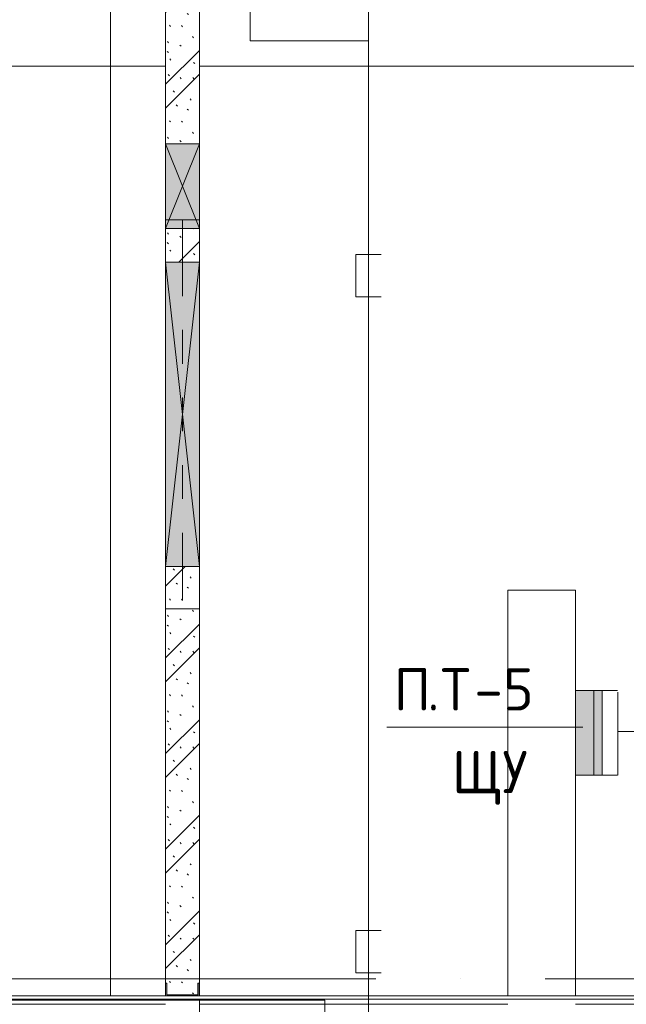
# Model space of a CAD drawing. Header units: millimetres. Extents: x -32229 to 169101, y -13689 to 125138.
# Tile 108 of 202: x 34273 to 37860, y 75300 to 81125. Entities that reach past the tile are written whole.
import ezdxf

# ---------------------------------------------------------------- set-up
doc = ezdxf.new("R2010")
doc.units = ezdxf.units.MM
doc.linetypes.add('3_ Штрих_ 1 х 1 мм', pattern=[400, 200, -200])
doc.linetypes.add('ADSK_Линия сетки', pattern=[5000, 4000, -500, 0, -500])
for name, color, linetype, lineweight in [('A-____-NOTE-TEXT', 5, 'Continuous', 18), ('A-DETL-____-THIN', 7, 'Continuous', 9), ('A-DOOR-____-OTLN', 7, 'Continuous', 18), ('A-FLOR-____-OTLN', 7, 'Continuous', 18), ('A-GENM-____-OTLN', 7, 'Continuous', 18), ('A-GLAZ-____-MCUT', 7, 'Continuous', 9), ('A-GLAZ-____-OTLN', 7, 'Continuous', 18), ('A-WALL-____-PATT', 7, 'Continuous', 40), ('C-PRKG-____-OTLN', 7, 'Continuous', 18), ('G-____-____-TEXT', 7, 'Continuous', 9), ('I-WALL-____-MCUT', 7, 'Continuous', 40), ('S-BEAM-____-OTLN', 7, 'Continuous', 18), ('S-COLS-____-MCUT', 7, 'Continuous', 40), ('S-COLS-____-OTLN', 7, 'Continuous', 18), ('S-GRID-____-OTLN', 7, 'Continuous', 9)]:
    doc.layers.add(name, color=color, linetype=linetype, lineweight=lineweight)
doc.layers.add('A-DETL-____-OTLN', color=7, linetype='Continuous', lineweight=9, true_color=0x00a600)
doc.styles.add('ISOCPEUR', font='isocpeur.ttf', dxfattribs={"height": 250})

# ---------------------------------------------------------------- blocks, each defined once
blk = doc.blocks.new('АР_Машиноместо - 6000x3600_С_МГН-V42--01 ЭМ')
at = {"layer": 'C-PRKG-____-OTLN', "color": 253, "lineweight": 13, "true_color": 0xaaaaaa}
for q in [(3050, 6000), (-550, 0)]:
    blk.add_line((3050, 0), q, dxfattribs=at)
blk = doc.blocks.new('АР_Отверстие прямоугольное - ВК-6718444--01 ЭМ')
at = {"layer": 'A-GLAZ-____-OTLN', "lineweight": 13, "true_color": 0xf0f0f0}
blk.add_hatch(color=7, dxfattribs=at).paths.add_polyline_path([(1025, 100), (-775, 100), (-775, -100), (1025, -100)])
at = {"layer": 'A-GLAZ-____-MCUT', "color": 253, "lineweight": 13, "true_color": 0xaaaaaa}
for p, q in [((-775, 100), (-775, -100)), ((1025, 100), (1025, -100))]:
    blk.add_line(p, q, dxfattribs=at)
at = {"layer": 'A-GLAZ-____-OTLN', "color": 253, "lineweight": 5, "true_color": 0xaaaaaa}
for p, q in [((1025, 100), (-775, -100)), ((-775, 100), (1025, -100))]:
    blk.add_line(p, q, dxfattribs=at)
at = {"layer": 'A-GLAZ-____-OTLN', "color": 253, "lineweight": 13, "true_color": 0xaaaaaa}
for p, q in [((1025, 100), (-775, 100)), ((-775, 100), (-775, -100)), ((1025, -100), (1025, 100)), ((-775, -100), (1025, -100))]:
    blk.add_line(p, q, dxfattribs=at)
blk = doc.blocks.new('АР_Отверстие прямоугольное - СС-3432227--01 ЭМ')
at = {"layer": 'A-GLAZ-____-OTLN', "lineweight": 13, "true_color": 0xf0f0f0}
blk.add_hatch(color=7, dxfattribs=at).paths.add_polyline_path([(375, 100), (-125, 100), (-125, -100), (375, -100)])
at = {"layer": 'A-GLAZ-____-MCUT', "color": 253, "lineweight": 13, "true_color": 0xaaaaaa}
for p, q in [((-125, 100), (-125, -100)), ((375, 100), (375, -100))]:
    blk.add_line(p, q, dxfattribs=at)
at = {"layer": 'A-GLAZ-____-OTLN', "color": 253, "lineweight": 5, "true_color": 0xaaaaaa}
for p, q in [((375, 100), (-125, -100)), ((-125, 100), (375, -100))]:
    blk.add_line(p, q, dxfattribs=at)
at = {"layer": 'A-GLAZ-____-OTLN', "color": 253, "lineweight": 13, "true_color": 0xaaaaaa}
for p, q in [((375, 100), (-125, 100)), ((-125, 100), (-125, -100)), ((375, -100), (375, 100)), ((-125, -100), (375, -100))]:
    blk.add_line(p, q, dxfattribs=at)
blk = doc.blocks.new('АР-Заполнение деф_ шва - Д_ш_-4327371--01 ЭМ')
at = {"layer": 'A-GENM-____-OTLN', "color": 253, "lineweight": 13, "true_color": 0xaaaaaa}
for p, q in [((0, 25), (1825, 25)), ((0, -25), (1825, -25))]:
    blk.add_line(p, q, dxfattribs=at)
blk = doc.blocks.new('АР-Заполнение деф_ шва - Д_ш_-4327370--01 ЭМ')
at = {"layer": 'A-GENM-____-OTLN', "color": 253, "lineweight": 13, "true_color": 0xaaaaaa}
for p, q in [((0, 25), (5650, 25)), ((0, -25), (5650, -25))]:
    blk.add_line(p, q, dxfattribs=at)
blk = doc.blocks.new('АР-Заполнение деф_ шва - Д_ш_-4327376--01 ЭМ')
at = {"layer": 'A-GENM-____-OTLN', "color": 253, "lineweight": 13, "true_color": 0xaaaaaa}
for p, q in [((0, 25), (3924, 25)), ((0, -25), (3925, -25))]:
    blk.add_line(p, q, dxfattribs=at)
blk = doc.blocks.new('АР_Перемычка - 200_Уx2_75x5__250-250-7320038--01 ЭМ')
at = {"layer": 'S-BEAM-____-OTLN', "color": 9, "linetype": '3_ Штрих_ 1 х 1 мм', "lineweight": 15, "true_color": 0xc4c4c4}
for p, q in [((-1150, 100), (-1150, -100)), ((1150, 100), (1150, -100)), ((-1150, 0), (-1100, 0)), ((-1100, 0), (-900, 0)), ((-900, 0), (900, 0)), ((900, 0), (1150, 0))]:
    blk.add_line(p, q, dxfattribs=at)
blk = doc.blocks.new('АР-Ворота сборка - Ворота секционные_5200х2600 _h_-7307873--01 ЭМ')
at = {"layer": 'A-DOOR-____-OTLN', "color": 253, "lineweight": 5, "true_color": 0xaaaaaa}
for p, q in [((2725, 2958.8), (-2475, 2958.8)), ((-2475, 2958.8), (-2475, -842.9)), ((2725, -842.9), (2725, 2958.8)), ((-2475, -100), (2725, -100)), ((-2475, -842.9), (2725, -842.9))]:
    blk.add_line(p, q, dxfattribs=at)
blk = doc.blocks.new('АР_Фахверк_ _Швеллер полки параллельные_ - 20П-6908877--01 ЭМ')
at = {"layer": 'S-COLS-____-OTLN', "lineweight": 15, "true_color": 0xaaaaaa}
blk.add_hatch(color=253, dxfattribs=at).paths.add_polyline_path([(-23, -100), (-23, -100), (53, -100), (53, -91), (-17.8, -91), (-17.8, 91), (53, 91), (53, 100), (-23, 100)])
at = {"layer": 'S-COLS-____-MCUT', "color": 253, "lineweight": 15, "true_color": 0xaaaaaa}
for p, q in [((53, 100), (-23, 100)), ((-23, 100), (-23, -100)), ((-17.8, -91), (-17.8, 91)), ((-17.8, 91), (53, 91)), ((53, 91), (53, 100)), ((-23, -100), (53, -100)), ((53, -91), (-17.8, -91)), ((53, -100), (53, -91))]:
    blk.add_line(p, q, dxfattribs=at)
blk = doc.blocks.new('Наметкина 10_РД_АР_П_отсоединено_rvt-1--01 ЭМ')
at = {"layer": 'A-WALL-____-PATT', "lineweight": 5, "true_color": 0xaaaaaa}
h = blk.add_hatch(dxfattribs=at)
h.set_pattern_fill('FP_6', color=253, style=0, pattern_type=2)
h.set_pattern_definition([(135, (300.56, 377.28), (-565.6854, 6e-14), [10, -790]), (135, (349.8, 474.73), (-565.6854, 6e-14), [10, -790]), (135, (423.93, 473.06), (-565.6854, 6e-14), [10, -790]), (135, (229.92, 447.9), (-565.6854, 6e-14), [10, -790]), (135, (155.08, 447.9), (-565.6854, 6e-14), [10, -790]), (135, (114.9, 369.03), (-565.6854, 6e-14), [10, -790]), (135, (132.43, 285.8), (-565.6854, 6e-14), [10, -790]), (135, (214.66, 322), (-565.6854, 6e-14), [10, -790]), (135, (198.16, 261.88), (-565.6854, 6e-14), [10, -790]), (135, (45.2, 272.9), (-565.6854, 6e-14), [10, -790]), (135, (42.32, 336.16), (-565.6854, 6e-14), [10, -790]), (135, (92.26, 192.24), (-565.6854, 6e-14), [10, -790]), (135, (7.07, 149.2), (-565.6854, 6e-14), [10, -790]), (135, (80.6, 95.1), (-565.6854, 6e-14), [10, -790]), (135, (79.53, 36.94), (-565.6854, 6e-14), [10, -790]), (135, (153.87, 74.56), (-565.6854, 6e-14), [10, -790]), (135, (228.35, 124.8), (-565.6854, 6e-14), [10, -790]), (135, (279.75, 180.4), (-565.6854, 6e-14), [10, -790]), (135, (282.9, 31.63), (-565.6854, 6e-14), [10, -790]), (135, (377.38, 53.45), (-565.6854, 6e-14), [10, -790]), (135, (352.28, 102.7), (-565.6854, 6e-14), [10, -790]), (135, (354.05, 0), (-565.6854, 6e-14), [10, -790]), (135, (553.23, 16.45), (-565.6854, 6e-14), [10, -790]), (135, (542.38, 63.45), (-565.6854, 6e-14), [10, -790]), (135, (536.58, 239.3), (-565.6854, 6e-14), [10, -790]), (135, (475.85, 203.9), (-565.6854, 6e-14), [10, -790]), (135, (475.85, 316.54), (-565.6854, 6e-14), [10, -790]), (135, (520.8, 408.7), (-565.6854, 6e-14), [10, -790]), (135, (551.1, 470.8), (-565.6854, 6e-14), [10, -790]), (135, (235.25, 537.93), (-565.6854, 6e-14), [10, -790]), (135, (407.25, 547.65), (-565.6854, 6e-14), [10, -790]), (135, (94.5, 558.6), (-565.6854, 6e-14), [10, -790]), (135, (46.4, 532.3), (-565.6854, 6e-14), [10, -790]), (135, (85.56, 465.04), (-565.6854, 6e-14), [10, -790]), (135, (355.53, 181.14), (-565.6854, 6e-14), [10, -790]), (135, (362.23, 243.6), (-565.6854, 6e-14), [10, -790]), (135, (413.45, 344.1), (-565.6854, 6e-14), [10, -790]), (135, (286.3, 273.25), (-565.6854, 6e-14), [10, -790]), (135, (423.02, 263.72), (-565.6854, 6e-14), [10, -790]), (135, (162.94, 190.2), (-565.6854, 6e-14), [10, -790]), (135, (470.25, 120.93), (-565.6854, 6e-14), [10, -790]), (135, (484.48, 9.78), (-565.6854, 6e-14), [10, -790]), (45, (0, 212.13), (-565.6854, 0), []), (45, (212.13, 0), (-565.6854, 0), []), (45, (353.55, 0), (-565.6854, 0), []), (45, (0, 353.55), (-565.6854, 0), [])])
h.paths.add_polyline_path([(35335.3, 75350), (35335.3, 77890), (35135.3, 77890), (35135.3, 75426), (35143.3, 75426), (35143.3, 75355.2), (35325.3, 75355.2), (35325.3, 75426), (35334.3, 75426), (35334.3, 75350)])
h.paths.add_polyline_path([(35335.3, 79690), (35335.3, 79890), (35135.3, 79890), (35135.3, 79690)])
h.paths.add_polyline_path([(35135.3, 80390), (35335.3, 80390), (35335.3, 81350), (35135.3, 81350), (35135.3, 80762.8)])
at = {"layer": 'A-FLOR-____-OTLN', "color": 253, "lineweight": 13, "true_color": 0xaaaaaa}
for p, q in [((35135.3, 80850), (24660.3, 80850)), ((43360.3, 80850), (35335.3, 80850)), ((89147.8, 75330), (5287.1, 75330)), ((35134.3, 75350), (31210.3, 75350)), ((37160.3, 75350), (35335.3, 75350)), ((43210.3, 75350), (37560.3, 75350))]:
    blk.add_line(p, q, dxfattribs=at)
at = {"layer": 'I-WALL-____-MCUT', "color": 253, "lineweight": 13, "true_color": 0xaaaaaa}
for p, q in [((35135.3, 81350), (35135.3, 80390)), ((35335.3, 80390), (35335.3, 81350)), ((35135.3, 80390), (35135.3, 79890)), ((35335.3, 79890), (35335.3, 80390)), ((35135.3, 79890), (35135.3, 79690)), ((35335.3, 79690), (35335.3, 79890)), ((35135.3, 79690), (35135.3, 77890)), ((35335.3, 77890), (35335.3, 79690)), ((35135.3, 77890), (35135.3, 75426)), ((35335.3, 75350), (35335.3, 77890))]:
    blk.add_line(p, q, dxfattribs=at)
at = {"layer": 'S-COLS-____-MCUT', "color": 253, "lineweight": 15, "true_color": 0xaaaaaa}
for p, q in [((37160.3, 77750), (37160.3, 75350)), ((37560.3, 77750), (37160.3, 77750)), ((37560.3, 77156.4), (37560.3, 77750)), ((37560.3, 75350), (37560.3, 76655.4)), ((37160.3, 75350), (37560.3, 75350))]:
    blk.add_line(p, q, dxfattribs=at)
at = {"layer": 'A-DOOR-____-OTLN', "color": 253, "lineweight": 13, "true_color": 0xaaaaaa, "rotation": 89.99999999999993}
blk.add_blockref('АР-Ворота сборка - Ворота секционные_5200х2600 _h_-7307873--01 ЭМ', (35235.3, 72600), dxfattribs=at)
at = {"layer": 'A-GENM-____-OTLN', "color": 253, "lineweight": 13, "true_color": 0xaaaaaa}
for name, p in [('АР-Заполнение деф_ шва - Д_ш_-4327376--01 ЭМ', (31210.3, 75325)), ('АР-Заполнение деф_ шва - Д_ш_-4327371--01 ЭМ', (35335.3, 75325)), ('АР-Заполнение деф_ шва - Д_ш_-4327370--01 ЭМ', (37560.3, 75325))]:
    blk.add_blockref(name, p, dxfattribs=at)
at = {"layer": 'A-GLAZ-____-OTLN', "color": 253, "lineweight": 13, "true_color": 0xaaaaaa, "rotation": 269.9999999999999}
for name, p in [('АР_Отверстие прямоугольное - СС-3432227--01 ЭМ', (35235.3, 80265)), ('АР_Отверстие прямоугольное - ВК-6718444--01 ЭМ', (35235.3, 78915))]:
    blk.add_blockref(name, p, dxfattribs=at)
at = {"layer": 'C-PRKG-____-OTLN', "color": 253, "lineweight": 13, "true_color": 0xaaaaaa}
blk.add_blockref('АР_Машиноместо - 6000x3600_С_МГН-V42--01 ЭМ', (31760.3, 75350), dxfattribs=at)
at = {"layer": 'S-BEAM-____-OTLN', "color": 253, "lineweight": 13, "true_color": 0xaaaaaa, "rotation": 269.9999999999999}
blk.add_blockref('АР_Перемычка - 200_Уx2_75x5__250-250-7320038--01 ЭМ', (35235.3, 78790), dxfattribs=at)
at = {"layer": 'S-COLS-____-OTLN', "color": 253, "lineweight": 13, "true_color": 0xaaaaaa, "rotation": 90.00000000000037}
blk.add_blockref('АР_Фахверк_ _Швеллер полки параллельные_ - 20П-6908877--01 ЭМ', (35234.3, 75373), dxfattribs=at)

msp = doc.modelspace()

# ---------------------------------------------------------------- hatches: boundary and pattern name
at = {"layer": 'A-____-NOTE-TEXT', "lineweight": 5, "true_color": 0x0000ff}
msp.add_hatch(color=5, dxfattribs=at).paths.add_polyline_path([(37717.3, 76655.4), (37717.3, 77156.4), (37560.3, 77156.4), (37560.3, 76655.4)])

# ---------------------------------------------------------------- linework, layer by layer
at = {"layer": 'A-____-NOTE-TEXT', "color": 5, "lineweight": 9, "true_color": 0x0000ff}
for p, q in [((37717.3, 77156.4), (37560.3, 77156.4)), ((37560.3, 77156.4), (37560.3, 76655.4)), ((37560.3, 77156.4), (37560.3, 76654.8)), ((37808.9, 77156.4), (37560.3, 77156.4)), ((37668, 77156.4), (37668, 76655.4)), ((37717.3, 76655.4), (37717.3, 77156.4)), ((37809.6, 76656), (37809.6, 77146.1)), ((37560.3, 76655.4), (37717.3, 76655.4)), ((37560.3, 76655.4), (37808.9, 76655.4))]:
    msp.add_line(p, q, dxfattribs=at)
at = {"layer": 'A-DETL-____-OTLN', "color": 5, "true_color": 0x0000ff}
for p, q in [((35635.5, 81639.1), (35635.5, 80999.1)), ((36335.5, 81551), (36335.5, 73101)), ((35635.5, 80999.1), (36335.5, 80999.1)), ((36410.5, 79736.2), (36260.5, 79736.2)), ((36260.5, 79736.2), (36260.5, 79486.2)), ((36260.5, 79486.2), (36410.5, 79486.2)), ((37808.3, 76914.7), (42968.3, 76914.7)), ((36410.5, 75736.2), (36260.5, 75736.2)), ((36260.5, 75736.2), (36260.5, 75486.2)), ((36260.5, 75486.2), (36410.5, 75486.2))]:
    msp.add_line(p, q, dxfattribs=at)
at = {"layer": 'A-DETL-____-THIN'}
msp.add_line((37603.4, 76938.9), (36443.4, 76938.9), dxfattribs=at)
at = {"layer": 'S-GRID-____-OTLN', "color": 253, "linetype": 'ADSK_Линия сетки', "true_color": 0xaaaaaa}
msp.add_line((131381.2, 75450), (-30593.4, 75450), dxfattribs=at)

# ---------------------------------------------------------------- block references
at = {"lineweight": 5}
msp.add_blockref('Наметкина 10_РД_АР_П_отсоединено_rvt-1--01 ЭМ', (0, 0), dxfattribs=at)

# ---------------------------------------------------------------- texts
at = {"layer": 'G-____-____-TEXT', "char_height": 250, "attachment_point": 1, "style": 'ISOCPEUR'}
for s, insert, width in [('\\fISOCPEUR|b0|i0|c204|p34|;П', (36484, 77288.3), 240.506), ('\\fISOCPEUR|b0|i0|c204|p34|;Т', (36761.8, 77288.3), 240.506), ('-5', (36960.3, 77288.3), 416.878), ('\\fISOCPEUR|b0|i0|c204|p34|;.', (36682.5, 77288.3), 96.203), ('ЩУ', (36828, 76798.8), 577.215)]:
    msp.add_mtext(s, dxfattribs=dict(at, insert=insert, width=width))

doc.saveas('drawing.dxf')
